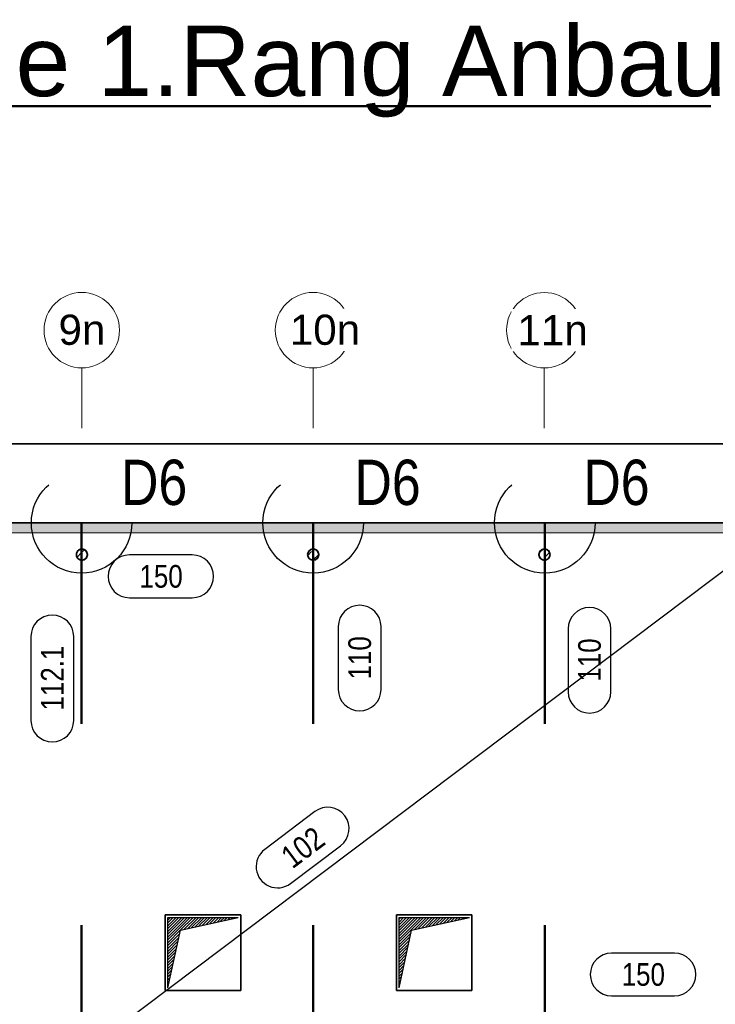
# Model space of a CAD drawing. Header units: millimetres. Extents: x 0 to 6.08, y 0 to 5.27.
# Tile 34 of 54: x 1.12 to 1.47, y 4.78 to 5.27. Entities that reach past the tile are written whole.
import ezdxf

# ---------------------------------------------------------------- set-up
doc = ezdxf.new("R2010")
doc.units = ezdxf.units.MM
doc.linetypes.add('DASHDOT', pattern=[1, 0.5, -0.25, 0, -0.25])
doc.linetypes.add('HIDDEN', pattern=[0.375, 0.25, -0.125])
doc.styles.add('Arial', font='arial.ttf')
doc.styles.add('Arial Narrow', font='ARIALN.TTF')
pattern_1 = [(45, (0, 0), (-0.00070710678, 0.00070710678), [])]
pattern_2 = [(45, (0, 0), (-0.004949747, 0.004949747), [0.0035, -0.0035]), (45, (-0.002475, 0.002475), (-0.004949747, 0.004949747), [])]

msp = doc.modelspace()

# ---------------------------------------------------------------- hatches: boundary and pattern name
at = {"lineweight": 18, "true_color": 0x808080}
msp.add_hatch(color=8, dxfattribs=at).paths.add_polyline_path([(1.492995, 4.739394), (1.497995, 4.739394), (1.497995, 5.021005), (0.459907, 5.021005), (0.459907, 4.828886), (0.464907, 4.828886), (0.464907, 5.016005), (1.492995, 5.016005)])
at = {"lineweight": 18}
h = msp.add_hatch(dxfattribs=at)
h.set_pattern_fill('bB', color=5, scale=0.01, angle=45, style=0, pattern_type=2)
h.set_pattern_definition(pattern_2)
h.paths.add_polyline_path([(1.150084, 5.002484), (1.150361, 5.002456), (1.150361, 5.007949), (1.150084, 5.007921), (1.149811, 5.007865), (1.149545, 5.007781), (1.149289, 5.007672), (1.149046, 5.007536), (1.148817, 5.007377), (1.148606, 5.007196), (1.148414, 5.006994), (1.148243, 5.006774), (1.148096, 5.006537), (1.147973, 5.006287), (1.147876, 5.006026), (1.147807, 5.005756), (1.147764, 5.005481), (1.14775, 5.005203), (1.14775, 5.005175), (1.147751, 5.005147), (1.147752, 5.005119), (1.147753, 5.005091), (1.147754, 5.005063), (1.147755, 5.005035), (1.147757, 5.005008), (1.147759, 5.00498), (1.147762, 5.004952), (1.147764, 5.004924), (1.147807, 5.004649), (1.147876, 5.004379), (1.147973, 5.004118), (1.148096, 5.003868), (1.148243, 5.003632), (1.148414, 5.003411), (1.148606, 5.003209), (1.148817, 5.003028), (1.149046, 5.002869), (1.149289, 5.002734), (1.149545, 5.002624), (1.149811, 5.00254)])
h = msp.add_hatch(dxfattribs=at)
h.set_pattern_fill('bB', color=5, scale=0.01, angle=45, style=0, pattern_type=2)
h.set_pattern_definition(pattern_2)
h.paths.add_polyline_path([(1.153236, 5.004924), (1.15325, 5.005203), (1.15325, 5.00523), (1.15325, 5.005258), (1.153249, 5.005286), (1.153248, 5.005314), (1.153247, 5.005342), (1.153245, 5.00537), (1.153243, 5.005397), (1.153241, 5.005425), (1.153239, 5.005453), (1.153236, 5.005481), (1.153194, 5.005756), (1.153124, 5.006026), (1.153027, 5.006287), (1.152905, 5.006537), (1.152757, 5.006774), (1.152587, 5.006994), (1.152395, 5.007196), (1.152184, 5.007377), (1.151955, 5.007536), (1.151711, 5.007672), (1.151455, 5.007781), (1.15119, 5.007865), (1.150917, 5.007921), (1.15064, 5.007949), (1.150361, 5.007949), (1.150361, 5.002456), (1.15064, 5.002456), (1.150917, 5.002484), (1.15119, 5.00254), (1.151455, 5.002624), (1.151711, 5.002734), (1.151955, 5.002869), (1.152184, 5.003028), (1.152395, 5.003209), (1.152587, 5.003411), (1.152757, 5.003632), (1.152905, 5.003868), (1.153027, 5.004118), (1.153124, 5.004379), (1.153194, 5.004649)])
h = msp.add_hatch(dxfattribs=at)
h.set_pattern_fill('bB', color=5, scale=0.01, angle=45, style=0, pattern_type=2)
h.set_pattern_definition(pattern_2)
h.paths.add_polyline_path([(1.262751, 5.005155), (1.262752, 5.005107), (1.262754, 5.005059), (1.262757, 5.005012), (1.262761, 5.004964), (1.262765, 5.004917), (1.262771, 5.004869), (1.262777, 5.004822), (1.262784, 5.004775), (1.262792, 5.004728), (1.2628, 5.004681), (1.26281, 5.004634), (1.26282, 5.004587), (1.262831, 5.004541), (1.262843, 5.004495), (1.262856, 5.004449), (1.262869, 5.004403), (1.262883, 5.004357), (1.262898, 5.004312), (1.262914, 5.004267), (1.262931, 5.004222), (1.262948, 5.004178), (1.262966, 5.004134), (1.262985, 5.00409), (1.263005, 5.004046), (1.263026, 5.004003), (1.263047, 5.00396), (1.263069, 5.003918), (1.263091, 5.003876), (1.263115, 5.003834), (1.263139, 5.003793), (1.263164, 5.003752), (1.263189, 5.003712), (1.263215, 5.003672), (1.263242, 5.003633), (1.26327, 5.003594), (1.263298, 5.003555), (1.263327, 5.003517), (1.263357, 5.00348), (1.263387, 5.003443), (1.263418, 5.003407), (1.263449, 5.003371), (1.263481, 5.003335), (1.263514, 5.003301), (1.263547, 5.003266), (1.263581, 5.003233), (1.263616, 5.0032), (1.263651, 5.003167), (1.263686, 5.003136), (1.263722, 5.003104), (1.263759, 5.003074), (1.263796, 5.003044), (1.263834, 5.003015), (1.263872, 5.002986), (1.263911, 5.002958), (1.26395, 5.002931), (1.26399, 5.002904), (1.26403, 5.002879), (1.264071, 5.002853), (1.264112, 5.002829), (1.264153, 5.002805), (1.264195, 5.002782), (1.264237, 5.00276), (1.26428, 5.002738), (1.264322, 5.002718), (1.264366, 5.002697), (1.264409, 5.002678), (1.264453, 5.00266), (1.264498, 5.002642), (1.264542, 5.002625), (1.264587, 5.002609), (1.264632, 5.002593), (1.264678, 5.002578), (1.264723, 5.002565), (1.264769, 5.002551), (1.264815, 5.002539), (1.264862, 5.002528), (1.264908, 5.002517), (1.264955, 5.002507), (1.265002, 5.002498), (1.265049, 5.00249), (1.265096, 5.002482), (1.265143, 5.002476), (1.265191, 5.00247), (1.265238, 5.002465), (1.265286, 5.002461), (1.265333, 5.002458), (1.265381, 5.002455), (1.265429, 5.002453), (1.265476, 5.002453), (1.265524, 5.002453), (1.265572, 5.002453), (1.26562, 5.002455), (1.265667, 5.002458), (1.265715, 5.002461), (1.265762, 5.002465), (1.26581, 5.00247), (1.265857, 5.002476), (1.265905, 5.002482), (1.265952, 5.00249), (1.265999, 5.002498), (1.266046, 5.002507), (1.266092, 5.002517), (1.266139, 5.002528), (1.266185, 5.002539), (1.266231, 5.002551), (1.266277, 5.002565), (1.266323, 5.002578), (1.266368, 5.002593), (1.266413, 5.002609), (1.266458, 5.002625), (1.266503, 5.002642), (1.266547, 5.00266), (1.266591, 5.002678), (1.266635, 5.002697), (1.266678, 5.002718), (1.266721, 5.002738), (1.266764, 5.00276), (1.266806, 5.002782), (1.266848, 5.002805), (1.266889, 5.002829), (1.26693, 5.002853), (1.266971, 5.002879), (1.267011, 5.002904), (1.26705, 5.002931), (1.26709, 5.002958), (1.267128, 5.002986), (1.267166, 5.003015), (1.267204, 5.003044), (1.267241, 5.003074), (1.267278, 5.003104), (1.267314, 5.003136), (1.26735, 5.003167), (1.267385, 5.0032), (1.267419, 5.003233), (1.267453, 5.003266), (1.267487, 5.003301), (1.267519, 5.003335), (1.267551, 5.003371), (1.267583, 5.003407), (1.267614, 5.003443), (1.267644, 5.00348), (1.267673, 5.003517), (1.267702, 5.003555), (1.267731, 5.003594), (1.267758, 5.003633), (1.267785, 5.003672), (1.267811, 5.003712), (1.267837, 5.003752), (1.267862, 5.003793), (1.267886, 5.003834), (1.267909, 5.003876), (1.267932, 5.003918), (1.267954, 5.00396), (1.267975, 5.004003), (1.267995, 5.004046), (1.268015, 5.00409), (1.268034, 5.004134), (1.268052, 5.004178), (1.26807, 5.004222), (1.268086, 5.004267), (1.268102, 5.004312), (1.268117, 5.004357), (1.268131, 5.004403), (1.268145, 5.004449), (1.268158, 5.004495), (1.268169, 5.004541), (1.268181, 5.004587), (1.268191, 5.004634), (1.2682, 5.004681), (1.268209, 5.004728), (1.268217, 5.004775), (1.268224, 5.004822), (1.26823, 5.004869), (1.268235, 5.004917), (1.26824, 5.004964), (1.268244, 5.005012), (1.268247, 5.005059), (1.268249, 5.005107), (1.26825, 5.005155), (1.26825, 5.005203), (1.26825, 5.00525), (1.268249, 5.005298), (1.268247, 5.005346), (1.268244, 5.005393), (1.26824, 5.005441), (1.268235, 5.005488), (1.26823, 5.005536), (1.268224, 5.005583), (1.268217, 5.00563), (1.268209, 5.005677), (1.2682, 5.005724), (1.268191, 5.005771), (1.268181, 5.005818), (1.268169, 5.005864), (1.268158, 5.00591), (1.268145, 5.005956), (1.268131, 5.006002), (1.268117, 5.006048), (1.268102, 5.006093), (1.268086, 5.006138), (1.26807, 5.006183), (1.268052, 5.006227), (1.268034, 5.006271), (1.268015, 5.006315), (1.267995, 5.006359), (1.267975, 5.006402), (1.267954, 5.006445), (1.267932, 5.006487), (1.267909, 5.006529), (1.267886, 5.006571), (1.267862, 5.006612), (1.267837, 5.006653), (1.267811, 5.006693), (1.267785, 5.006733), (1.267758, 5.006772), (1.267731, 5.006811), (1.267702, 5.00685), (1.267673, 5.006888), (1.267644, 5.006925), (1.267614, 5.006962), (1.267583, 5.006998), (1.267551, 5.007034), (1.267519, 5.00707), (1.267487, 5.007104), (1.267453, 5.007139), (1.267419, 5.007172), (1.267385, 5.007205), (1.26735, 5.007238), (1.267314, 5.007269), (1.267278, 5.007301), (1.267241, 5.007331), (1.267204, 5.007361), (1.267166, 5.00739), (1.267128, 5.007419), (1.26709, 5.007447), (1.26705, 5.007474), (1.267011, 5.007501), (1.266971, 5.007527), (1.26693, 5.007552), (1.266889, 5.007576), (1.266848, 5.0076), (1.266806, 5.007623), (1.266764, 5.007645), (1.266721, 5.007667), (1.266678, 5.007688), (1.266635, 5.007708), (1.266591, 5.007727), (1.266547, 5.007746), (1.266503, 5.007763), (1.266458, 5.00778), (1.266413, 5.007797), (1.266368, 5.007812), (1.266323, 5.007827), (1.266277, 5.007841), (1.266231, 5.007854), (1.266185, 5.007866), (1.266139, 5.007877), (1.266092, 5.007888), (1.266046, 5.007898), (1.265999, 5.007907), (1.265952, 5.007915), (1.265905, 5.007923), (1.265857, 5.007929), (1.26581, 5.007935), (1.265762, 5.00794), (1.265715, 5.007944), (1.265667, 5.007947), (1.26562, 5.00795), (1.265572, 5.007952), (1.265524, 5.007952), (1.265476, 5.007952), (1.265429, 5.007952), (1.265381, 5.00795), (1.265333, 5.007947), (1.265286, 5.007944), (1.265238, 5.00794), (1.265191, 5.007935), (1.265143, 5.007929), (1.265096, 5.007923), (1.265049, 5.007915), (1.265002, 5.007907), (1.264955, 5.007898), (1.264908, 5.007888), (1.264862, 5.007877), (1.264815, 5.007866), (1.264769, 5.007854), (1.264723, 5.007841), (1.264678, 5.007827), (1.264632, 5.007812), (1.264587, 5.007797), (1.264542, 5.00778), (1.264498, 5.007763), (1.264453, 5.007746), (1.264409, 5.007727), (1.264366, 5.007708), (1.264322, 5.007688), (1.26428, 5.007667), (1.264237, 5.007645), (1.264195, 5.007623), (1.264153, 5.0076), (1.264112, 5.007576), (1.264071, 5.007552), (1.26403, 5.007527), (1.26399, 5.007501), (1.26395, 5.007474), (1.263911, 5.007447), (1.263872, 5.007419), (1.263834, 5.00739), (1.263796, 5.007361), (1.263759, 5.007331), (1.263722, 5.007301), (1.263686, 5.007269), (1.263651, 5.007238), (1.263616, 5.007205), (1.263581, 5.007172), (1.263547, 5.007139), (1.263514, 5.007104), (1.263481, 5.00707), (1.263449, 5.007034), (1.263418, 5.006998), (1.263387, 5.006962), (1.263357, 5.006925), (1.263327, 5.006888), (1.263298, 5.00685), (1.26327, 5.006811), (1.263242, 5.006772), (1.263215, 5.006733), (1.263189, 5.006693), (1.263164, 5.006653), (1.263139, 5.006612), (1.263115, 5.006571), (1.263091, 5.006529), (1.263069, 5.006487), (1.263047, 5.006445), (1.263026, 5.006402), (1.263005, 5.006359), (1.262985, 5.006315), (1.262966, 5.006271), (1.262948, 5.006227), (1.262931, 5.006183), (1.262914, 5.006138), (1.262898, 5.006093), (1.262883, 5.006048), (1.262869, 5.006002), (1.262856, 5.005956), (1.262843, 5.00591), (1.262831, 5.005864), (1.26282, 5.005818), (1.26281, 5.005771), (1.2628, 5.005724), (1.262792, 5.005677), (1.262784, 5.00563), (1.262777, 5.005583), (1.262771, 5.005536), (1.262765, 5.005488), (1.262761, 5.005441), (1.262757, 5.005393), (1.262754, 5.005346), (1.262752, 5.005298), (1.262751, 5.00525), (1.26275, 5.005203)])
h = msp.add_hatch(dxfattribs=at)
h.set_pattern_fill('bB', color=5, scale=0.01, angle=45, style=0, pattern_type=2)
h.set_pattern_definition(pattern_2)
h.paths.add_polyline_path([(1.380361, 5.002456), (1.38064, 5.002456), (1.38064, 5.007949), (1.380361, 5.007949), (1.380084, 5.007921), (1.379811, 5.007865), (1.379545, 5.007781), (1.379289, 5.007672), (1.379046, 5.007536), (1.378817, 5.007377), (1.378606, 5.007196), (1.378414, 5.006994), (1.378243, 5.006774), (1.378096, 5.006537), (1.377973, 5.006287), (1.377876, 5.006026), (1.377807, 5.005756), (1.377764, 5.005481), (1.37775, 5.005203), (1.37775, 5.005175), (1.377751, 5.005147), (1.377752, 5.005119), (1.377753, 5.005091), (1.377754, 5.005063), (1.377755, 5.005035), (1.377757, 5.005008), (1.377759, 5.00498), (1.377762, 5.004952), (1.377764, 5.004924), (1.377807, 5.004649), (1.377876, 5.004379), (1.377973, 5.004118), (1.378096, 5.003868), (1.378243, 5.003632), (1.378414, 5.003411), (1.378606, 5.003209), (1.378817, 5.003028), (1.379046, 5.002869), (1.379289, 5.002734), (1.379545, 5.002624), (1.379811, 5.00254), (1.380084, 5.002484)])
h = msp.add_hatch(dxfattribs=at)
h.set_pattern_fill('bB', color=5, scale=0.01, angle=45, style=0, pattern_type=2)
h.set_pattern_definition(pattern_2)
h.paths.add_polyline_path([(1.383236, 5.004924), (1.38325, 5.005203), (1.38325, 5.00523), (1.38325, 5.005258), (1.383249, 5.005286), (1.383248, 5.005314), (1.383247, 5.005342), (1.383245, 5.00537), (1.383243, 5.005397), (1.383241, 5.005425), (1.383239, 5.005453), (1.383236, 5.005481), (1.383194, 5.005756), (1.383124, 5.006026), (1.383027, 5.006287), (1.382905, 5.006537), (1.382757, 5.006774), (1.382587, 5.006994), (1.382395, 5.007196), (1.382184, 5.007377), (1.381955, 5.007536), (1.381711, 5.007672), (1.381455, 5.007781), (1.38119, 5.007865), (1.380917, 5.007921), (1.38064, 5.007949), (1.38064, 5.002456), (1.380917, 5.002484), (1.38119, 5.00254), (1.381455, 5.002624), (1.381711, 5.002734), (1.381955, 5.002869), (1.382184, 5.003028), (1.382395, 5.003209), (1.382587, 5.003411), (1.382757, 5.003632), (1.382905, 5.003868), (1.383027, 5.004118), (1.383124, 5.004379), (1.383194, 5.004649)])
at = {"lineweight": 25}
h = msp.add_hatch(dxfattribs=at)
h.set_pattern_fill('Mau', color=3, scale=0.01, angle=45, style=0, pattern_type=2)
h.set_pattern_definition(pattern_1)
h.paths.add_polyline_path([(1.193202, 4.789794), (1.199452, 4.818544), (1.228202, 4.824794), (1.193202, 4.824794)])
h = msp.add_hatch(dxfattribs=at)
h.set_pattern_fill('Mau', color=3, scale=0.01, angle=45, style=0, pattern_type=2)
h.set_pattern_definition(pattern_1)
h.paths.add_polyline_path([(1.308202, 4.789794), (1.314452, 4.818544), (1.343202, 4.824794), (1.308202, 4.824794)])

# ---------------------------------------------------------------- linework, layer by layer
at = {"color": 4, "linetype": 'Continuous', "lineweight": 50}
msp.add_line((0.386555, 5.228153), (1.463124, 5.228153), dxfattribs=at)
msp.add_line((0.386555, 5.228153), (1.463124, 5.228153), dxfattribs=at)
at = {"color": 9, "linetype": 'DASHDOT', "lineweight": 0, "ltscale": 0.05}
for p, q in [((1.150417, 5.108038), (1.150417, 5.125538)), ((1.265417, 5.108035), (1.265417, 5.125535)), ((1.380417, 5.108032), (1.380417, 5.125532)), ((1.150417, 5.116788), (1.150417, 5.108038)), ((1.265417, 5.116785), (1.265417, 5.108035)), ((1.380417, 5.116782), (1.380417, 5.108032))]:
    msp.add_line(p, q, dxfattribs=at)
at = {"color": 5, "linetype": 'DASHDOT', "lineweight": 18, "ltscale": 0.05}
for p, q in [((1.150417, 5.098038), (1.150417, 5.068127)), ((1.265417, 5.098035), (1.265417, 5.068127)), ((1.380417, 5.098032), (1.380417, 5.068127))]:
    msp.add_line(p, q, dxfattribs=at)
at = {"color": 5, "linetype": 'Continuous', "lineweight": 18}
for p, q in [((0.415917, 5.060253), (1.650412, 5.060253)), ((0.459907, 5.021005), (1.497995, 5.021005)), ((0.464907, 5.016005), (1.492995, 5.016005)), ((1.229452, 4.826044), (1.191952, 4.826044)), ((1.191952, 4.826044), (1.191952, 4.788544)), ((1.229452, 4.826044), (1.229452, 4.788544)), ((1.344452, 4.826044), (1.306952, 4.826044)), ((1.306952, 4.826044), (1.306952, 4.788544)), ((1.344452, 4.826044), (1.344452, 4.788544)), ((1.191952, 4.788544), (1.229452, 4.788544)), ((1.306952, 4.788544), (1.344452, 4.788544))]:
    msp.add_line(p, q, dxfattribs=at)
at = {"color": 2, "linetype": 'Continuous', "lineweight": 35}
for p, q in [((0.415917, 5.060253), (1.650412, 5.060253)), ((0.454907, 5.021005), (1.501046, 5.021005)), ((1.147764, 5.005481), (1.14775, 5.005203)), ((1.147807, 5.005756), (1.147764, 5.005481)), ((1.147764, 5.004924), (1.147807, 5.004649)), ((1.147876, 5.006026), (1.147807, 5.005756)), ((1.147807, 5.004649), (1.147876, 5.004379)), ((1.147973, 5.006287), (1.147876, 5.006026)), ((1.147876, 5.004379), (1.147973, 5.004118)), ((1.148096, 5.006537), (1.147973, 5.006287)), ((1.147973, 5.004118), (1.148096, 5.003868)), ((1.148243, 5.006774), (1.148096, 5.006537)), ((1.148096, 5.003868), (1.148243, 5.003632)), ((1.148414, 5.006994), (1.148243, 5.006774)), ((1.148243, 5.003632), (1.148414, 5.003411)), ((1.148606, 5.007196), (1.148414, 5.006994)), ((1.148414, 5.003411), (1.148606, 5.003209)), ((1.148817, 5.007377), (1.148606, 5.007196)), ((1.149046, 5.007536), (1.148817, 5.007377)), ((1.149289, 5.007672), (1.149046, 5.007536)), ((1.149545, 5.007781), (1.149289, 5.007672)), ((1.149811, 5.007865), (1.149545, 5.007781)), ((1.150084, 5.007921), (1.149811, 5.007865)), ((1.150361, 5.007949), (1.150084, 5.007921)), ((1.15064, 5.007949), (1.150361, 5.007949)), ((1.150917, 5.007921), (1.15064, 5.007949)), ((1.15119, 5.007865), (1.150917, 5.007921)), ((1.151455, 5.007781), (1.15119, 5.007865)), ((1.151711, 5.007672), (1.151455, 5.007781)), ((1.151955, 5.007536), (1.151711, 5.007672)), ((1.152184, 5.007377), (1.151955, 5.007536)), ((1.152395, 5.007196), (1.152184, 5.007377)), ((1.152587, 5.006994), (1.152395, 5.007196)), ((1.152395, 5.003209), (1.152587, 5.003411)), ((1.152757, 5.006774), (1.152587, 5.006994)), ((1.152587, 5.003411), (1.152757, 5.003632)), ((1.152905, 5.006537), (1.152757, 5.006774)), ((1.152757, 5.003632), (1.152905, 5.003868)), ((1.153027, 5.006287), (1.152905, 5.006537)), ((1.152905, 5.003868), (1.153027, 5.004118)), ((1.153124, 5.006026), (1.153027, 5.006287)), ((1.153027, 5.004118), (1.153124, 5.004379)), ((1.153194, 5.005756), (1.153124, 5.006026)), ((1.153124, 5.004379), (1.153194, 5.004649)), ((1.153236, 5.005481), (1.153194, 5.005756)), ((1.153194, 5.004649), (1.153236, 5.004924)), ((1.153236, 5.004924), (1.15325, 5.005203)), ((1.262764, 5.005481), (1.26275, 5.005203)), ((1.262807, 5.005756), (1.262764, 5.005481)), ((1.262764, 5.004924), (1.262807, 5.004649)), ((1.262876, 5.006026), (1.262807, 5.005756)), ((1.262807, 5.004649), (1.262876, 5.004379)), ((1.262973, 5.006287), (1.262876, 5.006026)), ((1.262876, 5.004379), (1.262973, 5.004118)), ((1.263096, 5.006537), (1.262973, 5.006287)), ((1.262973, 5.004118), (1.263096, 5.003868)), ((1.263243, 5.006774), (1.263096, 5.006537)), ((1.263096, 5.003868), (1.263243, 5.003632)), ((1.263414, 5.006994), (1.263243, 5.006774)), ((1.263243, 5.003632), (1.263414, 5.003411)), ((1.263606, 5.007196), (1.263414, 5.006994)), ((1.263414, 5.003411), (1.263606, 5.003209)), ((1.263817, 5.007377), (1.263606, 5.007196)), ((1.264046, 5.007536), (1.263817, 5.007377)), ((1.264289, 5.007672), (1.264046, 5.007536)), ((1.264545, 5.007781), (1.264289, 5.007672)), ((1.264811, 5.007865), (1.264545, 5.007781)), ((1.265084, 5.007921), (1.264811, 5.007865)), ((1.265361, 5.007949), (1.265084, 5.007921)), ((1.26564, 5.007949), (1.265361, 5.007949)), ((1.265917, 5.007921), (1.26564, 5.007949)), ((1.26619, 5.007865), (1.265917, 5.007921)), ((1.266455, 5.007781), (1.26619, 5.007865)), ((1.266711, 5.007672), (1.266455, 5.007781)), ((1.266955, 5.007536), (1.266711, 5.007672)), ((1.267184, 5.007377), (1.266955, 5.007536)), ((1.267395, 5.007196), (1.267184, 5.007377)), ((1.267587, 5.006994), (1.267395, 5.007196)), ((1.267395, 5.003209), (1.267587, 5.003411)), ((1.267757, 5.006774), (1.267587, 5.006994)), ((1.267587, 5.003411), (1.267757, 5.003632)), ((1.267905, 5.006537), (1.267757, 5.006774)), ((1.267757, 5.003632), (1.267905, 5.003868)), ((1.268027, 5.006287), (1.267905, 5.006537)), ((1.267905, 5.003868), (1.268027, 5.004118)), ((1.268124, 5.006026), (1.268027, 5.006287)), ((1.268027, 5.004118), (1.268124, 5.004379)), ((1.268194, 5.005756), (1.268124, 5.006026)), ((1.268124, 5.004379), (1.268194, 5.004649)), ((1.268236, 5.005481), (1.268194, 5.005756)), ((1.268194, 5.004649), (1.268236, 5.004924)), ((1.268236, 5.004924), (1.26825, 5.005203)), ((1.377764, 5.005481), (1.37775, 5.005203)), ((1.377807, 5.005756), (1.377764, 5.005481)), ((1.377764, 5.004924), (1.377807, 5.004649)), ((1.377876, 5.006026), (1.377807, 5.005756)), ((1.377807, 5.004649), (1.377876, 5.004379)), ((1.377973, 5.006287), (1.377876, 5.006026)), ((1.377876, 5.004379), (1.377973, 5.004118)), ((1.378096, 5.006537), (1.377973, 5.006287)), ((1.377973, 5.004118), (1.378096, 5.003868)), ((1.378243, 5.006774), (1.378096, 5.006537)), ((1.378096, 5.003868), (1.378243, 5.003632)), ((1.378414, 5.006994), (1.378243, 5.006774)), ((1.378243, 5.003632), (1.378414, 5.003411)), ((1.378606, 5.007196), (1.378414, 5.006994)), ((1.378414, 5.003411), (1.378606, 5.003209)), ((1.378817, 5.007377), (1.378606, 5.007196)), ((1.379046, 5.007536), (1.378817, 5.007377)), ((1.379289, 5.007672), (1.379046, 5.007536)), ((1.379545, 5.007781), (1.379289, 5.007672)), ((1.379811, 5.007865), (1.379545, 5.007781)), ((1.380084, 5.007921), (1.379811, 5.007865)), ((1.380361, 5.007949), (1.380084, 5.007921)), ((1.38064, 5.007949), (1.380361, 5.007949)), ((1.380917, 5.007921), (1.38064, 5.007949)), ((1.38119, 5.007865), (1.380917, 5.007921)), ((1.381455, 5.007781), (1.38119, 5.007865)), ((1.381711, 5.007672), (1.381455, 5.007781)), ((1.381955, 5.007536), (1.381711, 5.007672)), ((1.382184, 5.007377), (1.381955, 5.007536)), ((1.382395, 5.007196), (1.382184, 5.007377)), ((1.382587, 5.006994), (1.382395, 5.007196)), ((1.382395, 5.003209), (1.382587, 5.003411)), ((1.382757, 5.006774), (1.382587, 5.006994)), ((1.382587, 5.003411), (1.382757, 5.003632)), ((1.382905, 5.006537), (1.382757, 5.006774)), ((1.382757, 5.003632), (1.382905, 5.003868)), ((1.383027, 5.006287), (1.382905, 5.006537)), ((1.382905, 5.003868), (1.383027, 5.004118)), ((1.383124, 5.006026), (1.383027, 5.006287)), ((1.383027, 5.004118), (1.383124, 5.004379)), ((1.383194, 5.005756), (1.383124, 5.006026)), ((1.383124, 5.004379), (1.383194, 5.004649)), ((1.383236, 5.005481), (1.383194, 5.005756)), ((1.383194, 5.004649), (1.383236, 5.004924)), ((1.383236, 5.004924), (1.38325, 5.005203)), ((1.148606, 5.003209), (1.148817, 5.003028)), ((1.148817, 5.003028), (1.149046, 5.002869)), ((1.149046, 5.002869), (1.149289, 5.002734)), ((1.149289, 5.002734), (1.149545, 5.002624)), ((1.149545, 5.002624), (1.149811, 5.00254)), ((1.149811, 5.00254), (1.150084, 5.002484)), ((1.150084, 5.002484), (1.150361, 5.002456)), ((1.150361, 5.002456), (1.15064, 5.002456)), ((1.15064, 5.002456), (1.150917, 5.002484)), ((1.150917, 5.002484), (1.15119, 5.00254)), ((1.15119, 5.00254), (1.151455, 5.002624)), ((1.151455, 5.002624), (1.151711, 5.002734)), ((1.151711, 5.002734), (1.151955, 5.002869)), ((1.151955, 5.002869), (1.152184, 5.003028)), ((1.152184, 5.003028), (1.152395, 5.003209)), ((1.263606, 5.003209), (1.263817, 5.003028)), ((1.263817, 5.003028), (1.264046, 5.002869)), ((1.264046, 5.002869), (1.264289, 5.002734)), ((1.264289, 5.002734), (1.264545, 5.002624)), ((1.264545, 5.002624), (1.264811, 5.00254)), ((1.264811, 5.00254), (1.265084, 5.002484)), ((1.265084, 5.002484), (1.265361, 5.002456)), ((1.265361, 5.002456), (1.26564, 5.002456)), ((1.26564, 5.002456), (1.265917, 5.002484)), ((1.265917, 5.002484), (1.26619, 5.00254)), ((1.26619, 5.00254), (1.266455, 5.002624)), ((1.266455, 5.002624), (1.266711, 5.002734)), ((1.266711, 5.002734), (1.266955, 5.002869)), ((1.266955, 5.002869), (1.267184, 5.003028)), ((1.267184, 5.003028), (1.267395, 5.003209)), ((1.378606, 5.003209), (1.378817, 5.003028)), ((1.378817, 5.003028), (1.379046, 5.002869)), ((1.379046, 5.002869), (1.379289, 5.002734)), ((1.379289, 5.002734), (1.379545, 5.002624)), ((1.379545, 5.002624), (1.379811, 5.00254)), ((1.379811, 5.00254), (1.380084, 5.002484)), ((1.380084, 5.002484), (1.380361, 5.002456)), ((1.380361, 5.002456), (1.38064, 5.002456)), ((1.38064, 5.002456), (1.380917, 5.002484)), ((1.380917, 5.002484), (1.38119, 5.00254)), ((1.38119, 5.00254), (1.381455, 5.002624)), ((1.381455, 5.002624), (1.381711, 5.002734)), ((1.381711, 5.002734), (1.381955, 5.002869)), ((1.381955, 5.002869), (1.382184, 5.003028)), ((1.382184, 5.003028), (1.382395, 5.003209)), ((1.191952, 4.826044), (1.191952, 4.788544)), ((1.229452, 4.826044), (1.191952, 4.826044)), ((1.229452, 4.788544), (1.229452, 4.826044)), ((1.306952, 4.826044), (1.344452, 4.826044)), ((1.306952, 4.788544), (1.306952, 4.826044)), ((1.344452, 4.826044), (1.344452, 4.788544)), ((1.191952, 4.788544), (1.229452, 4.788544)), ((1.344452, 4.788544), (1.306952, 4.788544))]:
    msp.add_line(p, q, dxfattribs=at)
at = {"color": 3, "linetype": 'Continuous', "lineweight": 25}
for p, q in [((0.923625, 4.586128), (1.501046, 5.021005)), ((1.20539, 5.005014), (1.174128, 5.005014)), ((1.174128, 4.983764), (1.20539, 4.983764)), ((1.27798, 4.96939), (1.27798, 4.938127)), ((1.29923, 4.938127), (1.29923, 4.96939)), ((1.125168, 4.964519), (1.125168, 4.922682)), ((1.146418, 4.922682), (1.146418, 4.964519)), ((1.392238, 4.968287), (1.392238, 4.937024)), ((1.413488, 4.937024), (1.413488, 4.968287)), ((1.266351, 4.877426), (1.241379, 4.858618)), ((1.254163, 4.841644), (1.279135, 4.860451)), ((1.193202, 4.789794), (1.193202, 4.824794)), ((1.193202, 4.824794), (1.228202, 4.824794)), ((1.199452, 4.818544), (1.228202, 4.824794)), ((1.308202, 4.789794), (1.308202, 4.824794)), ((1.308202, 4.824794), (1.343202, 4.824794)), ((1.314452, 4.818544), (1.343202, 4.824794)), ((1.193202, 4.789794), (1.199452, 4.818544)), ((1.308202, 4.789794), (1.314452, 4.818544)), ((1.445143, 4.807062), (1.413881, 4.807062)), ((1.413881, 4.785812), (1.445143, 4.785812))]:
    msp.add_line(p, q, dxfattribs=at)
at = {"color": 4, "linetype": 'DASHDOT', "lineweight": 50, "ltscale": 0.05}
for p, q in [((1.150361, 5.021005), (1.150361, 4.586128)), ((1.2655, 5.021005), (1.2655, 4.739394)), ((1.38064, 5.021005), (1.38064, 4.739394))]:
    msp.add_line(p, q, dxfattribs=at)
at = {"color": 5, "linetype": 'Continuous', "lineweight": 18}
for centre in [(1.150417, 5.116788), (1.265417, 5.116785), (1.380417, 5.116782)]:
    msp.add_circle(centre, 0.01875, dxfattribs=at)
at = {"color": 3, "linetype": 'HIDDEN', "lineweight": 25, "ltscale": 0.05}
for centre in [(1.150361, 5.021005), (1.2655, 5.021005), (1.38064, 5.021005)]:
    msp.add_circle(centre, 0.025, dxfattribs=at)
at = {"color": 2, "linetype": 'Continuous', "lineweight": 35}
for centre, start, end in [((1.1505, 5.005203), 0, 180), ((1.1505, 5.005203), 180, 0), ((1.2655, 5.005203), 0, 180), ((1.2655, 5.005203), 180, 0), ((1.3805, 5.005203), 0, 180), ((1.3805, 5.005203), 180, 0)]:
    msp.add_arc(centre, 0.00275, start, end, dxfattribs=at)
at = {"color": 3, "linetype": 'Continuous', "lineweight": 25}
for centre, start, end in [((1.174128, 4.994389), 90, 270), ((1.20539, 4.994389), 270, 90), ((1.288605, 4.96939), 0, 180), ((1.402863, 4.968287), 0, 180), ((1.135793, 4.964519), 0, 180), ((1.288605, 4.938127), 180, 0), ((1.402863, 4.937024), 180, 0), ((1.135793, 4.922682), 180, 0), ((1.272743, 4.868939), 306.9848, 126.9848), ((1.247771, 4.850131), 126.9848, 306.9848), ((1.413881, 4.796437), 90, 270), ((1.445143, 4.796437), 270, 90)]:
    msp.add_arc(centre, 0.010625, start, end, dxfattribs=at)

# ---------------------------------------------------------------- texts
at = {"color": 3, "lineweight": 25}
for s, height, style, p in [('Grundriss Technikgeschoss/Ebene 1.Rang Anbau', 0.035, 'Arial', (0.386555, 5.233153)), ('150', 0.01125, 'Arial Narrow', (1.179128, 4.988764)), ('150', 0.01125, 'Arial Narrow', (1.418881, 4.790812))]:
    msp.add_text(s, height=height, dxfattribs=dict(at, style=style)).set_placement(p)
at = {"color": 3, "lineweight": 25, "style": 'Arial Narrow'}
for s, rotation, p in [('112.1', 90, (1.141418, 4.927682)), ('110', 90, (1.29423, 4.943127)), ('110', 90, (1.408488, 4.942024)), ('102', 36.9848, (1.255149, 4.848646))]:
    msp.add_text(s, height=0.01125, rotation=rotation, dxfattribs=at).set_placement(p)

# ---------------------------------------------------------------- next in the draw order: texts
at = {"color": 3, "lineweight": 25, "char_height": 0.015, "attachment_point": 7, "line_spacing_factor": 0.9, "style": 'Arial', "bg_fill": 3, "box_fill_scale": 1.2, "bg_fill_color": 256, "bg_fill_true_color": 13158600, "bg_fill_transparency": 0}
for s, insert in [('9n', (1.138867, 5.109288)), ('10n', (1.253867, 5.109285)), ('11n', (1.367048, 5.109282))]:
    msp.add_mtext(s, dxfattribs=dict(at, insert=insert))
at = {"color": 4, "lineweight": 50, "char_height": 0.0225, "attachment_point": 7, "line_spacing_factor": 0.9, "style": 'Arial Narrow', "bg_fill": 3, "box_fill_scale": 1.2, "bg_fill_color": 256, "bg_fill_true_color": 13158600, "bg_fill_transparency": 0}
for insert in [(1.169956, 5.029562), (1.286017, 5.029562), (1.399824, 5.029562)]:
    msp.add_mtext('D6', dxfattribs=dict(at, insert=insert))

doc.saveas('drawing.dxf')
